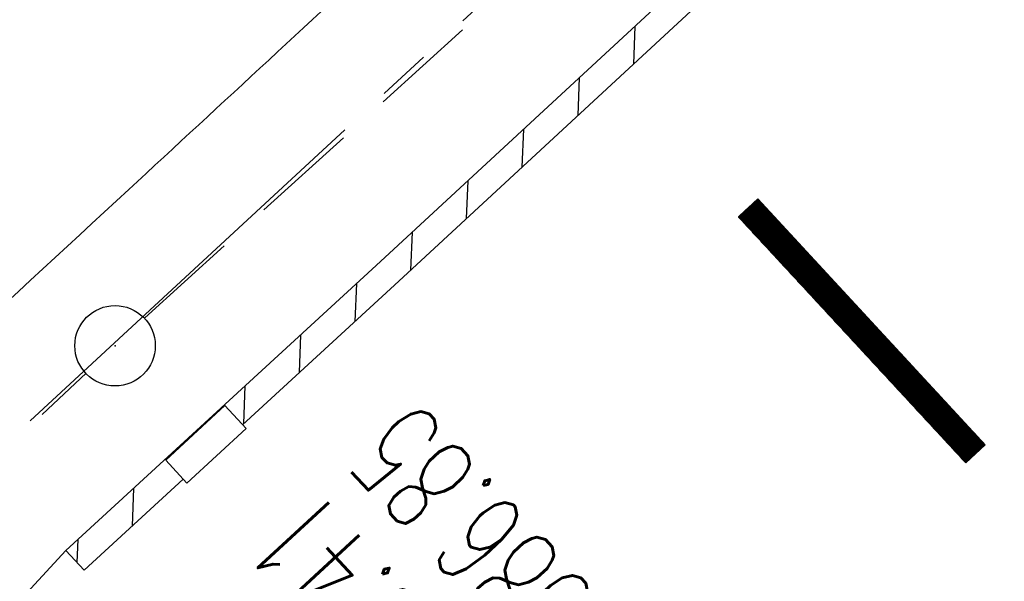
# Model space of a CAD drawing. Extents: x 450316 to 454644, y 428795 to 436505.
# Tile 76 of 256: x 453527 to 453546, y 431405 to 431415. Entities that reach past the tile are written whole.
import ezdxf

# ---------------------------------------------------------------- set-up
doc = ezdxf.new("R2010")
doc.units = 0
doc.header["$LTSCALE"] = 2
doc.header["$MEASUREMENT"] = 0
for name, pattern in [('ACHSE', [5.5, 4, -0.5, 0.5, -0.5]), ('AUSGEZOGEN', [0]), ('GESTRICH-X2', [1.5, 1, -0.5])]:
    doc.linetypes.add(name, pattern=pattern)
doc.layers.get('0').update_dxf_attribs({"linetype": 'CONTINUOUS'})
for name, color, linetype in [('ACHSETOP', 1, 'ACHSE'), ('FBR', 8, 'CONTINUOUS'), ('GEF', 1, 'AUSGEZOGEN'), ('KANAL', 7, 'GESTRICH-X2'), ('RINNE', 8, 'CONTINUOUS'), ('SCHACHTNR', 6, 'CONTINUOUS')]:
    doc.layers.add(name, color=color, linetype=linetype)
doc.styles.add('ROMANS', font='romans.shx', dxfattribs={"width": 0.8})

# ---------------------------------------------------------------- blocks, each defined once
blk = doc.blocks.new('GST')
at = {"color": 0}
blk.add_circle((0, 0), 0.75, dxfattribs=at)
blk.add_point((0, 0), dxfattribs=at)
blk = doc.blocks.new('*X46')
at = {"color": 0}
for p, q in [((75.476, 275.596), (75.966, 276.086)), ((75.476, 275.605), (75.957, 276.086)), ((75.476, 275.614), (75.948, 276.086)), ((75.476, 275.622), (75.939, 276.086)), ((75.476, 275.631), (75.93, 276.086)), ((75.476, 275.64), (75.921, 276.086)), ((75.476, 275.649), (75.913, 276.086)), ((75.476, 275.658), (75.904, 276.086)), ((75.476, 275.667), (75.895, 276.086)), ((75.476, 275.675), (75.886, 276.086)), ((75.476, 275.684), (75.877, 276.086)), ((75.476, 275.693), (75.868, 276.086)), ((75.476, 275.702), (75.86, 276.086)), ((75.476, 275.711), (75.851, 276.086)), ((75.476, 275.72), (75.842, 276.086)), ((75.476, 275.728), (75.833, 276.086)), ((75.476, 275.737), (75.824, 276.086)), ((75.476, 275.746), (75.815, 276.086)), ((75.476, 275.755), (75.807, 276.086)), ((75.476, 275.764), (75.798, 276.086)), ((75.476, 275.773), (75.789, 276.086)), ((75.476, 275.781), (75.78, 276.086)), ((75.476, 275.79), (75.771, 276.086)), ((75.476, 275.799), (75.762, 276.086)), ((75.476, 275.808), (75.754, 276.086)), ((75.476, 275.817), (75.745, 276.086)), ((75.476, 275.826), (75.736, 276.086)), ((75.476, 275.834), (75.727, 276.086)), ((75.476, 275.843), (75.718, 276.086)), ((75.476, 275.852), (75.709, 276.086)), ((75.476, 275.861), (75.7, 276.086)), ((75.476, 275.87), (75.692, 276.086)), ((75.476, 275.879), (75.683, 276.086)), ((75.476, 275.888), (75.674, 276.086)), ((75.476, 275.896), (75.665, 276.086)), ((75.476, 275.905), (75.656, 276.086)), ((75.476, 275.914), (75.647, 276.086)), ((75.476, 275.923), (75.639, 276.086)), ((75.476, 275.932), (75.63, 276.086)), ((75.476, 275.941), (75.621, 276.086)), ((75.476, 275.949), (75.612, 276.086)), ((75.476, 275.958), (75.603, 276.086)), ((75.476, 275.967), (75.594, 276.086)), ((75.476, 275.976), (75.586, 276.086)), ((75.476, 275.985), (75.577, 276.086)), ((75.476, 275.994), (75.568, 276.086)), ((75.476, 276.002), (75.559, 276.086)), ((75.476, 276.011), (75.55, 276.086)), ((75.476, 276.02), (75.541, 276.086)), ((75.476, 276.029), (75.533, 276.086)), ((75.476, 276.038), (75.524, 276.086)), ((75.476, 276.047), (75.515, 276.086)), ((75.476, 276.055), (75.506, 276.086)), ((75.476, 276.064), (75.497, 276.086)), ((75.476, 276.073), (75.488, 276.086)), ((75.476, 275.587), (75.973, 276.084)), ((75.476, 275.578), (75.973, 276.075)), ((75.476, 275.569), (75.973, 276.067)), ((75.476, 275.56), (75.973, 276.058)), ((75.476, 275.552), (75.973, 276.049)), ((75.476, 275.543), (75.973, 276.04)), ((75.476, 275.534), (75.973, 276.031)), ((75.476, 275.525), (75.973, 276.022)), ((75.476, 275.516), (75.973, 276.014)), ((75.476, 275.507), (75.973, 276.005)), ((75.476, 275.499), (75.973, 275.996)), ((75.476, 275.49), (75.973, 275.987)), ((75.476, 275.481), (75.973, 275.978)), ((75.476, 275.472), (75.973, 275.969)), ((75.476, 275.463), (75.973, 275.961)), ((75.476, 275.454), (75.973, 275.952)), ((75.476, 275.446), (75.973, 275.943)), ((75.476, 275.437), (75.973, 275.934)), ((75.476, 275.428), (75.973, 275.925)), ((75.476, 275.419), (75.973, 275.916)), ((75.476, 275.41), (75.973, 275.907)), ((75.476, 275.401), (75.973, 275.899)), ((75.476, 275.393), (75.973, 275.89)), ((75.476, 275.384), (75.973, 275.881)), ((75.476, 275.375), (75.973, 275.872)), ((75.476, 275.366), (75.973, 275.863)), ((75.476, 275.357), (75.973, 275.854)), ((75.476, 275.348), (75.973, 275.846)), ((75.476, 275.34), (75.973, 275.837)), ((75.476, 275.331), (75.973, 275.828)), ((75.476, 275.322), (75.973, 275.819)), ((75.476, 275.313), (75.973, 275.81)), ((75.476, 275.304), (75.973, 275.801)), ((75.476, 275.295), (75.973, 275.793)), ((75.476, 275.286), (75.973, 275.784)), ((75.476, 275.278), (75.973, 275.775)), ((75.476, 275.269), (75.973, 275.766)), ((75.476, 275.26), (75.973, 275.757)), ((75.476, 275.251), (75.973, 275.748)), ((75.476, 275.242), (75.973, 275.74)), ((75.476, 275.233), (75.973, 275.731)), ((75.476, 275.225), (75.973, 275.722)), ((75.476, 275.216), (75.973, 275.713)), ((75.476, 275.207), (75.973, 275.704)), ((75.476, 275.198), (75.973, 275.695)), ((75.476, 275.189), (75.973, 275.687)), ((75.476, 275.18), (75.973, 275.678)), ((75.476, 275.172), (75.973, 275.669)), ((75.476, 275.163), (75.973, 275.66)), ((75.476, 275.154), (75.973, 275.651)), ((75.476, 275.145), (75.973, 275.642)), ((75.476, 275.136), (75.973, 275.633)), ((75.476, 275.127), (75.973, 275.625)), ((75.476, 275.119), (75.973, 275.616)), ((75.476, 275.11), (75.973, 275.607)), ((75.476, 275.101), (75.973, 275.598)), ((75.476, 275.092), (75.973, 275.589)), ((75.476, 275.083), (75.973, 275.58)), ((75.476, 275.074), (75.973, 275.572)), ((75.476, 275.066), (75.973, 275.563)), ((75.476, 275.057), (75.973, 275.554)), ((75.476, 275.048), (75.973, 275.545)), ((75.476, 275.039), (75.973, 275.536)), ((75.476, 275.03), (75.973, 275.527)), ((75.476, 275.021), (75.973, 275.519)), ((75.476, 275.012), (75.973, 275.51)), ((75.476, 275.004), (75.973, 275.501)), ((75.476, 274.995), (75.973, 275.492)), ((75.476, 274.986), (75.973, 275.483)), ((75.476, 274.977), (75.973, 275.474)), ((75.476, 274.968), (75.973, 275.466)), ((75.476, 274.959), (75.973, 275.457)), ((75.476, 274.951), (75.973, 275.448)), ((75.476, 274.942), (75.973, 275.439)), ((75.476, 274.933), (75.973, 275.43)), ((75.476, 274.924), (75.973, 275.421)), ((75.476, 274.915), (75.973, 275.413)), ((75.476, 274.906), (75.973, 275.404)), ((75.476, 274.898), (75.973, 275.395)), ((75.476, 274.889), (75.973, 275.386)), ((75.476, 274.88), (75.973, 275.377)), ((75.476, 274.871), (75.973, 275.368)), ((75.476, 274.862), (75.973, 275.359)), ((75.476, 274.853), (75.973, 275.351)), ((75.476, 274.845), (75.973, 275.342)), ((75.476, 274.836), (75.973, 275.333)), ((75.476, 274.827), (75.973, 275.324)), ((75.476, 274.818), (75.973, 275.315)), ((75.476, 274.809), (75.973, 275.306)), ((75.476, 274.8), (75.973, 275.298)), ((75.476, 274.792), (75.973, 275.289)), ((75.476, 274.783), (75.973, 275.28)), ((75.476, 274.774), (75.973, 275.271)), ((75.476, 274.765), (75.973, 275.262)), ((75.476, 274.756), (75.973, 275.253)), ((75.476, 274.747), (75.973, 275.245)), ((75.476, 274.738), (75.973, 275.236)), ((75.476, 274.73), (75.973, 275.227)), ((75.476, 274.721), (75.973, 275.218)), ((75.476, 274.712), (75.973, 275.209)), ((75.476, 274.703), (75.973, 275.2)), ((75.476, 274.694), (75.973, 275.192)), ((75.476, 274.685), (75.973, 275.183)), ((75.476, 274.677), (75.973, 275.174)), ((75.476, 274.668), (75.973, 275.165)), ((75.476, 274.659), (75.973, 275.156)), ((75.476, 274.65), (75.973, 275.147)), ((75.476, 274.641), (75.973, 275.139)), ((75.476, 274.632), (75.973, 275.13)), ((75.476, 274.624), (75.973, 275.121)), ((75.476, 274.615), (75.973, 275.112)), ((75.476, 274.606), (75.973, 275.103)), ((75.476, 274.597), (75.973, 275.094)), ((75.476, 274.588), (75.973, 275.085)), ((75.476, 274.579), (75.973, 275.077)), ((75.476, 274.571), (75.973, 275.068)), ((75.476, 274.562), (75.973, 275.059)), ((75.476, 274.553), (75.973, 275.05)), ((75.476, 274.544), (75.973, 275.041)), ((75.476, 274.535), (75.973, 275.032)), ((75.476, 274.526), (75.973, 275.024)), ((75.476, 274.518), (75.973, 275.015)), ((75.476, 274.509), (75.973, 275.006)), ((75.476, 274.5), (75.973, 274.997)), ((75.476, 274.491), (75.973, 274.988)), ((75.476, 274.482), (75.973, 274.979)), ((75.476, 274.473), (75.973, 274.971)), ((75.476, 274.464), (75.973, 274.962)), ((75.476, 274.456), (75.973, 274.953)), ((75.476, 274.447), (75.973, 274.944)), ((75.476, 274.438), (75.973, 274.935)), ((75.476, 274.429), (75.973, 274.926)), ((75.476, 274.42), (75.973, 274.918)), ((75.476, 274.411), (75.973, 274.909)), ((75.476, 274.403), (75.973, 274.9)), ((75.476, 274.394), (75.973, 274.891)), ((75.476, 274.385), (75.973, 274.882)), ((75.476, 274.376), (75.973, 274.873)), ((75.476, 274.367), (75.973, 274.865)), ((75.476, 274.358), (75.973, 274.856)), ((75.476, 274.35), (75.973, 274.847)), ((75.476, 274.341), (75.973, 274.838)), ((75.476, 274.332), (75.973, 274.829)), ((75.476, 274.323), (75.973, 274.82)), ((75.476, 274.314), (75.973, 274.811)), ((75.476, 274.305), (75.973, 274.803)), ((75.476, 274.297), (75.973, 274.794)), ((75.476, 274.288), (75.973, 274.785)), ((75.476, 274.279), (75.973, 274.776)), ((75.476, 274.27), (75.973, 274.767)), ((75.476, 274.261), (75.973, 274.758)), ((75.476, 274.252), (75.973, 274.75)), ((75.476, 274.243), (75.973, 274.741)), ((75.476, 274.235), (75.973, 274.732)), ((75.476, 274.226), (75.973, 274.723)), ((75.476, 274.217), (75.973, 274.714)), ((75.476, 274.208), (75.973, 274.705)), ((75.476, 274.199), (75.973, 274.697)), ((75.476, 274.19), (75.973, 274.688)), ((75.476, 274.182), (75.973, 274.679)), ((75.476, 274.173), (75.973, 274.67)), ((75.476, 274.164), (75.973, 274.661)), ((75.476, 274.155), (75.973, 274.652)), ((75.476, 274.146), (75.973, 274.644)), ((75.476, 274.137), (75.973, 274.635)), ((75.476, 274.129), (75.973, 274.626)), ((75.476, 274.12), (75.973, 274.617)), ((75.476, 274.111), (75.973, 274.608)), ((75.476, 274.102), (75.973, 274.599)), ((75.476, 274.093), (75.973, 274.59)), ((75.476, 274.084), (75.973, 274.582)), ((75.476, 274.076), (75.973, 274.573)), ((75.476, 274.067), (75.973, 274.564)), ((75.476, 274.058), (75.973, 274.555)), ((75.476, 274.049), (75.973, 274.546)), ((75.476, 274.04), (75.973, 274.537)), ((75.476, 274.031), (75.973, 274.529)), ((75.476, 274.023), (75.973, 274.52)), ((75.476, 274.014), (75.973, 274.511)), ((75.476, 274.005), (75.973, 274.502)), ((75.476, 273.996), (75.973, 274.493)), ((75.476, 273.987), (75.973, 274.484)), ((75.476, 273.978), (75.973, 274.476)), ((75.476, 273.969), (75.973, 274.467)), ((75.476, 273.961), (75.973, 274.458)), ((75.476, 273.952), (75.973, 274.449)), ((75.476, 273.943), (75.973, 274.44)), ((75.476, 273.934), (75.973, 274.431)), ((75.476, 273.925), (75.973, 274.423)), ((75.476, 273.916), (75.973, 274.414)), ((75.476, 273.908), (75.973, 274.405)), ((75.476, 273.899), (75.973, 274.396)), ((75.476, 273.89), (75.973, 274.387)), ((75.476, 273.881), (75.973, 274.378)), ((75.476, 273.872), (75.973, 274.37)), ((75.476, 273.863), (75.973, 274.361)), ((75.476, 273.855), (75.973, 274.352)), ((75.476, 273.846), (75.973, 274.343)), ((75.476, 273.837), (75.973, 274.334)), ((75.476, 273.828), (75.973, 274.325)), ((75.476, 273.819), (75.973, 274.316)), ((75.476, 273.81), (75.973, 274.308)), ((75.476, 273.802), (75.973, 274.299)), ((75.476, 273.793), (75.973, 274.29)), ((75.476, 273.784), (75.973, 274.281)), ((75.476, 273.775), (75.973, 274.272)), ((75.476, 273.766), (75.973, 274.263)), ((75.476, 273.757), (75.973, 274.255)), ((75.476, 273.749), (75.973, 274.246)), ((75.476, 273.74), (75.973, 274.237)), ((75.476, 273.731), (75.973, 274.228)), ((75.476, 273.722), (75.973, 274.219)), ((75.476, 273.713), (75.973, 274.21)), ((75.476, 273.704), (75.973, 274.202)), ((75.476, 273.695), (75.973, 274.193)), ((75.476, 273.687), (75.973, 274.184)), ((75.476, 273.678), (75.973, 274.175)), ((75.476, 273.669), (75.973, 274.166)), ((75.476, 273.66), (75.973, 274.157)), ((75.476, 273.651), (75.973, 274.149)), ((75.476, 273.642), (75.973, 274.14)), ((75.476, 273.634), (75.973, 274.131)), ((75.476, 273.625), (75.973, 274.122)), ((75.476, 273.616), (75.973, 274.113)), ((75.476, 273.607), (75.973, 274.104)), ((75.476, 273.598), (75.973, 274.096)), ((75.476, 273.589), (75.973, 274.087)), ((75.476, 273.581), (75.973, 274.078)), ((75.476, 273.572), (75.973, 274.069)), ((75.476, 273.563), (75.973, 274.06)), ((75.476, 273.554), (75.973, 274.051)), ((75.476, 273.545), (75.973, 274.042)), ((75.476, 273.536), (75.973, 274.034)), ((75.476, 273.528), (75.973, 274.025)), ((75.476, 273.519), (75.973, 274.016)), ((75.476, 273.51), (75.973, 274.007)), ((75.476, 273.501), (75.973, 273.998)), ((75.476, 273.492), (75.973, 273.989)), ((75.476, 273.483), (75.973, 273.981)), ((75.476, 273.475), (75.973, 273.972)), ((75.476, 273.466), (75.973, 273.963)), ((75.476, 273.457), (75.973, 273.954)), ((75.476, 273.448), (75.973, 273.945)), ((75.476, 273.439), (75.973, 273.936)), ((75.476, 273.43), (75.973, 273.928)), ((75.476, 273.421), (75.973, 273.919)), ((75.476, 273.413), (75.973, 273.91)), ((75.476, 273.404), (75.973, 273.901)), ((75.476, 273.395), (75.973, 273.892)), ((75.476, 273.386), (75.973, 273.883)), ((75.476, 273.377), (75.973, 273.875)), ((75.476, 273.368), (75.973, 273.866)), ((75.476, 273.36), (75.973, 273.857)), ((75.476, 273.351), (75.973, 273.848)), ((75.476, 273.342), (75.973, 273.839)), ((75.476, 273.333), (75.973, 273.83)), ((75.476, 273.324), (75.973, 273.822)), ((75.476, 273.315), (75.973, 273.813)), ((75.476, 273.307), (75.973, 273.804)), ((75.476, 273.298), (75.973, 273.795)), ((75.476, 273.289), (75.973, 273.786)), ((75.476, 273.28), (75.973, 273.777)), ((75.476, 273.271), (75.973, 273.768)), ((75.476, 273.262), (75.973, 273.76)), ((75.476, 273.254), (75.973, 273.751)), ((75.476, 273.245), (75.973, 273.742)), ((75.476, 273.236), (75.973, 273.733)), ((75.476, 273.227), (75.973, 273.724)), ((75.476, 273.218), (75.973, 273.715)), ((75.476, 273.209), (75.973, 273.707)), ((75.476, 273.201), (75.973, 273.698)), ((75.476, 273.192), (75.973, 273.689)), ((75.476, 273.183), (75.973, 273.68)), ((75.476, 273.174), (75.973, 273.671)), ((75.476, 273.165), (75.973, 273.662)), ((75.476, 273.156), (75.973, 273.654)), ((75.476, 273.147), (75.973, 273.645)), ((75.476, 273.139), (75.973, 273.636)), ((75.476, 273.13), (75.973, 273.627)), ((75.476, 273.121), (75.973, 273.618)), ((75.476, 273.112), (75.973, 273.609)), ((75.476, 273.103), (75.973, 273.601)), ((75.476, 273.094), (75.973, 273.592)), ((75.476, 273.086), (75.973, 273.583)), ((75.476, 273.077), (75.973, 273.574)), ((75.476, 273.068), (75.973, 273.565)), ((75.476, 273.059), (75.973, 273.556)), ((75.476, 273.05), (75.973, 273.548)), ((75.476, 273.041), (75.973, 273.539)), ((75.476, 273.033), (75.973, 273.53)), ((75.476, 273.024), (75.973, 273.521)), ((75.476, 273.015), (75.973, 273.512)), ((75.476, 273.006), (75.973, 273.503)), ((75.476, 272.997), (75.973, 273.494)), ((75.476, 272.988), (75.973, 273.486)), ((75.476, 272.98), (75.973, 273.477)), ((75.476, 272.971), (75.973, 273.468)), ((75.476, 272.962), (75.973, 273.459)), ((75.476, 272.953), (75.973, 273.45)), ((75.476, 272.944), (75.973, 273.441)), ((75.476, 272.935), (75.973, 273.433)), ((75.476, 272.927), (75.973, 273.424)), ((75.476, 272.918), (75.973, 273.415)), ((75.476, 272.909), (75.973, 273.406)), ((75.476, 272.9), (75.973, 273.397)), ((75.476, 272.891), (75.973, 273.388)), ((75.476, 272.882), (75.973, 273.38)), ((75.476, 272.873), (75.973, 273.371)), ((75.476, 272.865), (75.973, 273.362)), ((75.476, 272.856), (75.973, 273.353)), ((75.476, 272.847), (75.973, 273.344)), ((75.476, 272.838), (75.973, 273.335)), ((75.476, 272.829), (75.973, 273.327)), ((75.476, 272.82), (75.973, 273.318)), ((75.476, 272.812), (75.973, 273.309)), ((75.476, 272.803), (75.973, 273.3)), ((75.476, 272.794), (75.973, 273.291)), ((75.476, 272.785), (75.973, 273.282)), ((75.476, 272.776), (75.973, 273.274)), ((75.476, 272.767), (75.973, 273.265)), ((75.476, 272.759), (75.973, 273.256)), ((75.476, 272.75), (75.973, 273.247)), ((75.476, 272.741), (75.973, 273.238)), ((75.476, 272.732), (75.973, 273.229)), ((75.476, 272.723), (75.973, 273.22)), ((75.476, 272.714), (75.973, 273.212)), ((75.476, 272.706), (75.973, 273.203)), ((75.476, 272.697), (75.973, 273.194)), ((75.476, 272.688), (75.973, 273.185)), ((75.476, 272.679), (75.973, 273.176)), ((75.476, 272.67), (75.973, 273.167)), ((75.476, 272.661), (75.973, 273.159)), ((75.476, 272.653), (75.973, 273.15)), ((75.476, 272.644), (75.973, 273.141)), ((75.476, 272.635), (75.973, 273.132)), ((75.476, 272.626), (75.973, 273.123)), ((75.476, 272.617), (75.973, 273.114)), ((75.476, 272.608), (75.973, 273.106)), ((75.476, 272.599), (75.973, 273.097)), ((75.476, 272.591), (75.973, 273.088)), ((75.476, 272.582), (75.973, 273.079)), ((75.476, 272.573), (75.973, 273.07)), ((75.476, 272.564), (75.973, 273.061)), ((75.476, 272.555), (75.973, 273.053)), ((75.476, 272.546), (75.973, 273.044)), ((75.476, 272.538), (75.973, 273.035)), ((75.476, 272.529), (75.973, 273.026)), ((75.476, 272.52), (75.973, 273.017)), ((75.476, 272.511), (75.973, 273.008)), ((75.476, 272.502), (75.973, 273)), ((75.476, 272.493), (75.973, 272.991)), ((75.476, 272.485), (75.973, 272.982)), ((75.476, 272.476), (75.973, 272.973)), ((75.476, 272.467), (75.973, 272.964)), ((75.476, 272.458), (75.973, 272.955)), ((75.476, 272.449), (75.973, 272.946)), ((75.476, 272.44), (75.973, 272.938)), ((75.476, 272.432), (75.973, 272.929)), ((75.476, 272.423), (75.973, 272.92)), ((75.476, 272.414), (75.973, 272.911)), ((75.476, 272.405), (75.973, 272.902)), ((75.476, 272.396), (75.973, 272.893)), ((75.476, 272.387), (75.973, 272.885)), ((75.476, 272.379), (75.973, 272.876)), ((75.476, 272.37), (75.973, 272.867)), ((75.476, 272.361), (75.973, 272.858)), ((75.476, 272.352), (75.973, 272.849)), ((75.476, 272.343), (75.973, 272.84)), ((75.476, 272.334), (75.973, 272.832)), ((75.476, 272.325), (75.973, 272.823)), ((75.476, 272.317), (75.973, 272.814)), ((75.476, 272.308), (75.973, 272.805)), ((75.476, 272.299), (75.973, 272.796)), ((75.476, 272.29), (75.973, 272.787)), ((75.476, 272.281), (75.973, 272.779)), ((75.476, 272.272), (75.973, 272.77)), ((75.476, 272.264), (75.973, 272.761)), ((75.476, 272.255), (75.973, 272.752)), ((75.476, 272.246), (75.973, 272.743)), ((75.476, 272.237), (75.973, 272.734)), ((75.476, 272.228), (75.973, 272.726)), ((75.476, 272.219), (75.973, 272.717)), ((75.476, 272.211), (75.973, 272.708)), ((75.476, 272.202), (75.973, 272.699)), ((75.476, 272.193), (75.973, 272.69)), ((75.476, 272.184), (75.973, 272.681)), ((75.476, 272.175), (75.973, 272.672)), ((75.476, 272.166), (75.973, 272.664)), ((75.476, 272.158), (75.973, 272.655)), ((75.476, 272.149), (75.973, 272.646)), ((75.476, 272.14), (75.973, 272.637)), ((75.476, 272.131), (75.973, 272.628)), ((75.476, 272.122), (75.973, 272.619)), ((75.476, 272.113), (75.973, 272.611)), ((75.476, 272.104), (75.973, 272.602)), ((75.476, 272.096), (75.973, 272.593)), ((75.476, 272.087), (75.973, 272.584)), ((75.476, 272.078), (75.973, 272.575)), ((75.476, 272.069), (75.973, 272.566)), ((75.476, 272.06), (75.973, 272.558)), ((75.476, 272.051), (75.973, 272.549)), ((75.476, 272.043), (75.973, 272.54)), ((75.476, 272.034), (75.973, 272.531)), ((75.476, 272.025), (75.973, 272.522)), ((75.476, 272.016), (75.973, 272.513)), ((75.476, 272.007), (75.973, 272.505)), ((75.476, 271.998), (75.973, 272.496)), ((75.476, 271.99), (75.973, 272.487)), ((75.476, 271.981), (75.973, 272.478)), ((75.476, 271.972), (75.973, 272.469)), ((75.476, 271.963), (75.973, 272.46)), ((75.476, 271.954), (75.973, 272.452)), ((75.476, 271.945), (75.973, 272.443)), ((75.476, 271.937), (75.973, 272.434)), ((75.476, 271.928), (75.973, 272.425)), ((75.476, 271.919), (75.973, 272.416)), ((75.476, 271.91), (75.973, 272.407)), ((75.476, 271.901), (75.973, 272.398)), ((75.476, 271.892), (75.973, 272.39)), ((75.476, 271.884), (75.973, 272.381)), ((75.476, 271.875), (75.973, 272.372)), ((75.476, 271.866), (75.973, 272.363)), ((75.476, 271.857), (75.973, 272.354)), ((75.476, 271.848), (75.973, 272.345)), ((75.476, 271.839), (75.973, 272.337)), ((75.476, 271.83), (75.973, 272.328)), ((75.476, 271.822), (75.973, 272.319)), ((75.476, 271.813), (75.973, 272.31)), ((75.476, 271.804), (75.973, 272.301)), ((75.476, 271.795), (75.973, 272.292)), ((75.476, 271.786), (75.973, 272.284)), ((75.476, 271.777), (75.973, 272.275)), ((75.476, 271.769), (75.973, 272.266)), ((75.476, 271.76), (75.973, 272.257)), ((75.476, 271.751), (75.973, 272.248)), ((75.476, 271.742), (75.973, 272.239)), ((75.476, 271.733), (75.973, 272.231)), ((75.476, 271.724), (75.973, 272.222)), ((75.476, 271.716), (75.973, 272.213)), ((75.476, 271.707), (75.973, 272.204)), ((75.476, 271.698), (75.973, 272.195)), ((75.476, 271.689), (75.973, 272.186)), ((75.476, 271.68), (75.973, 272.177)), ((75.476, 271.671), (75.973, 272.169)), ((75.476, 271.663), (75.973, 272.16)), ((75.476, 271.654), (75.973, 272.151)), ((75.476, 271.645), (75.973, 272.142)), ((75.476, 271.636), (75.973, 272.133)), ((75.476, 271.627), (75.973, 272.124)), ((75.476, 271.618), (75.973, 272.116)), ((75.476, 271.61), (75.973, 272.107)), ((75.476, 271.601), (75.973, 272.098)), ((75.476, 271.592), (75.973, 272.089)), ((75.476, 271.583), (75.973, 272.08)), ((75.476, 271.574), (75.973, 272.071)), ((75.476, 271.565), (75.973, 272.063)), ((75.476, 271.556), (75.973, 272.054)), ((75.476, 271.548), (75.973, 272.045)), ((75.476, 271.539), (75.973, 272.036)), ((75.476, 271.53), (75.973, 272.027)), ((75.476, 271.521), (75.973, 272.018)), ((75.476, 271.512), (75.973, 272.01)), ((75.476, 271.503), (75.973, 272.001)), ((75.476, 271.495), (75.973, 271.992)), ((75.476, 271.486), (75.973, 271.983)), ((75.476, 271.477), (75.973, 271.974)), ((75.476, 271.468), (75.973, 271.965)), ((75.476, 271.459), (75.973, 271.957)), ((75.476, 271.45), (75.973, 271.948)), ((75.476, 271.442), (75.973, 271.939)), ((75.476, 271.433), (75.973, 271.93)), ((75.476, 271.424), (75.973, 271.921)), ((75.476, 271.415), (75.973, 271.912)), ((75.476, 271.406), (75.973, 271.903)), ((75.476, 271.397), (75.973, 271.895)), ((75.476, 271.389), (75.973, 271.886)), ((75.476, 271.38), (75.973, 271.877)), ((75.476, 271.371), (75.973, 271.868)), ((75.476, 271.362), (75.973, 271.859)), ((75.476, 271.353), (75.973, 271.85)), ((75.476, 271.344), (75.973, 271.842)), ((75.476, 271.336), (75.973, 271.833)), ((75.476, 271.327), (75.973, 271.824)), ((75.476, 271.318), (75.973, 271.815)), ((75.476, 271.309), (75.973, 271.806)), ((75.476, 271.3), (75.973, 271.797)), ((75.476, 271.291), (75.973, 271.789)), ((75.476, 271.282), (75.973, 271.78)), ((75.476, 271.274), (75.973, 271.771)), ((75.476, 271.265), (75.973, 271.762)), ((75.476, 271.256), (75.973, 271.753)), ((75.476, 271.247), (75.973, 271.744)), ((75.476, 271.238), (75.973, 271.736)), ((75.476, 271.229), (75.973, 271.727)), ((75.476, 271.221), (75.973, 271.718)), ((75.476, 271.212), (75.973, 271.709)), ((75.476, 271.203), (75.973, 271.7)), ((75.476, 271.194), (75.973, 271.691)), ((75.476, 271.185), (75.973, 271.683)), ((75.476, 271.176), (75.973, 271.674)), ((75.476, 271.168), (75.973, 271.665)), ((75.476, 271.159), (75.973, 271.656)), ((75.476, 271.15), (75.973, 271.647)), ((75.476, 271.141), (75.973, 271.638)), ((75.476, 271.132), (75.973, 271.629)), ((75.476, 271.123), (75.973, 271.621)), ((75.476, 271.115), (75.973, 271.612)), ((75.476, 271.106), (75.973, 271.603)), ((75.476, 271.097), (75.973, 271.594)), ((75.476, 271.088), (75.973, 271.585)), ((75.476, 271.079), (75.973, 271.576)), ((75.476, 271.07), (75.973, 271.568)), ((75.476, 271.062), (75.973, 271.559)), ((75.476, 271.053), (75.973, 271.55)), ((75.476, 271.044), (75.973, 271.541)), ((75.476, 271.035), (75.973, 271.532)), ((75.476, 271.026), (75.973, 271.523)), ((75.476, 271.017), (75.973, 271.515)), ((75.476, 271.008), (75.973, 271.506)), ((75.476, 271), (75.973, 271.497)), ((75.476, 270.991), (75.973, 271.488)), ((75.476, 270.982), (75.973, 271.479)), ((75.476, 270.973), (75.973, 271.47)), ((75.476, 270.964), (75.973, 271.462)), ((75.476, 270.955), (75.973, 271.453)), ((75.476, 270.947), (75.973, 271.444)), ((75.476, 270.938), (75.973, 271.435)), ((75.476, 270.929), (75.973, 271.426)), ((75.476, 270.92), (75.973, 271.417)), ((75.476, 270.911), (75.973, 271.409)), ((75.476, 270.902), (75.973, 271.4)), ((75.476, 270.894), (75.973, 271.391)), ((75.476, 270.885), (75.973, 271.382)), ((75.476, 270.876), (75.973, 271.373)), ((75.476, 270.867), (75.973, 271.364)), ((75.476, 270.858), (75.973, 271.355)), ((75.476, 270.849), (75.973, 271.347)), ((75.476, 270.841), (75.973, 271.338)), ((75.476, 270.832), (75.973, 271.329)), ((75.476, 270.823), (75.973, 271.32)), ((75.476, 270.814), (75.973, 271.311)), ((75.476, 270.805), (75.973, 271.302)), ((75.476, 270.796), (75.973, 271.294)), ((75.476, 270.788), (75.973, 271.285)), ((75.476, 270.779), (75.973, 271.276)), ((75.476, 270.77), (75.973, 271.267)), ((75.476, 270.761), (75.973, 271.258)), ((75.476, 270.752), (75.973, 271.249)), ((75.476, 270.743), (75.973, 271.241)), ((75.476, 270.734), (75.973, 271.232)), ((75.476, 270.726), (75.973, 271.223)), ((75.476, 270.717), (75.973, 271.214)), ((75.476, 270.708), (75.973, 271.205)), ((75.476, 270.699), (75.973, 271.196)), ((75.476, 270.69), (75.973, 271.188)), ((75.476, 270.681), (75.973, 271.179)), ((75.476, 270.673), (75.973, 271.17)), ((75.476, 270.664), (75.973, 271.161)), ((75.476, 270.655), (75.973, 271.152)), ((75.476, 270.646), (75.973, 271.143)), ((75.476, 270.637), (75.973, 271.135)), ((75.476, 270.628), (75.973, 271.126)), ((75.476, 270.62), (75.973, 271.117)), ((75.476, 270.611), (75.973, 271.108)), ((75.476, 270.602), (75.973, 271.099)), ((75.476, 270.593), (75.973, 271.09)), ((75.476, 270.584), (75.973, 271.081)), ((75.476, 270.575), (75.973, 271.073)), ((75.476, 270.567), (75.973, 271.064)), ((75.476, 270.558), (75.973, 271.055)), ((75.476, 270.549), (75.973, 271.046)), ((75.476, 270.54), (75.973, 271.037)), ((75.476, 270.531), (75.973, 271.028)), ((75.476, 270.522), (75.973, 271.02)), ((75.476, 270.514), (75.973, 271.011)), ((75.476, 270.505), (75.973, 271.002)), ((75.476, 270.496), (75.973, 270.993)), ((75.476, 270.487), (75.973, 270.984)), ((75.476, 270.478), (75.973, 270.975)), ((75.476, 270.469), (75.973, 270.967)), ((75.476, 270.46), (75.973, 270.958)), ((75.476, 270.452), (75.973, 270.949)), ((75.476, 270.443), (75.973, 270.94)), ((75.476, 270.434), (75.973, 270.931)), ((75.476, 270.425), (75.973, 270.922)), ((75.476, 270.416), (75.973, 270.914)), ((75.476, 270.407), (75.973, 270.905)), ((75.476, 270.399), (75.973, 270.896)), ((75.476, 270.39), (75.973, 270.887)), ((75.476, 270.381), (75.973, 270.878)), ((75.476, 270.372), (75.973, 270.869)), ((75.476, 270.363), (75.973, 270.861)), ((75.476, 270.354), (75.973, 270.852)), ((75.476, 270.346), (75.973, 270.843)), ((75.476, 270.337), (75.973, 270.834)), ((75.476, 270.328), (75.973, 270.825)), ((75.476, 270.319), (75.973, 270.816)), ((75.476, 270.31), (75.973, 270.807)), ((75.476, 270.301), (75.973, 270.799)), ((75.476, 270.293), (75.973, 270.79)), ((75.476, 270.284), (75.973, 270.781)), ((75.476, 270.275), (75.973, 270.772)), ((75.476, 270.266), (75.973, 270.763)), ((75.476, 270.257), (75.973, 270.754)), ((75.476, 270.248), (75.973, 270.746)), ((75.476, 270.24), (75.973, 270.737)), ((75.476, 270.231), (75.973, 270.728)), ((75.476, 270.222), (75.973, 270.719)), ((75.476, 270.213), (75.973, 270.71)), ((75.476, 270.204), (75.973, 270.701)), ((75.476, 270.195), (75.973, 270.693)), ((75.476, 270.186), (75.973, 270.684)), ((75.476, 270.178), (75.973, 270.675)), ((75.476, 270.169), (75.973, 270.666)), ((75.476, 270.16), (75.973, 270.657)), ((75.476, 270.151), (75.973, 270.648)), ((75.476, 270.142), (75.973, 270.64)), ((75.476, 270.133), (75.973, 270.631)), ((75.476, 270.125), (75.973, 270.622)), ((75.476, 270.116), (75.973, 270.613)), ((75.476, 270.107), (75.973, 270.604)), ((75.476, 270.098), (75.973, 270.595)), ((75.476, 270.089), (75.973, 270.587)), ((75.476, 270.08), (75.973, 270.578)), ((75.476, 270.072), (75.973, 270.569)), ((75.476, 270.063), (75.973, 270.56)), ((75.476, 270.054), (75.973, 270.551)), ((75.476, 270.045), (75.973, 270.542)), ((75.476, 270.036), (75.973, 270.533)), ((75.476, 270.027), (75.973, 270.525)), ((75.476, 270.019), (75.973, 270.516)), ((75.476, 270.01), (75.973, 270.507)), ((75.476, 270.001), (75.973, 270.498)), ((75.476, 269.992), (75.973, 270.489)), ((75.476, 269.983), (75.973, 270.48)), ((75.476, 269.974), (75.973, 270.472)), ((75.476, 269.966), (75.973, 270.463)), ((75.476, 269.957), (75.973, 270.454)), ((75.476, 269.948), (75.973, 270.445)), ((75.476, 269.939), (75.973, 270.436)), ((75.476, 269.93), (75.973, 270.427)), ((75.476, 269.921), (75.973, 270.419)), ((75.476, 269.912), (75.973, 270.41)), ((75.476, 269.904), (75.973, 270.401)), ((75.476, 269.895), (75.973, 270.392)), ((75.476, 269.886), (75.973, 270.383)), ((75.476, 269.877), (75.973, 270.374)), ((75.476, 269.868), (75.973, 270.366)), ((75.476, 269.859), (75.973, 270.357)), ((75.476, 269.851), (75.973, 270.348)), ((75.476, 269.833), (75.973, 270.33)), ((75.488, 269.836), (75.973, 270.321)), ((75.496, 269.836), (75.973, 270.313)), ((75.505, 269.836), (75.973, 270.304)), ((75.514, 269.836), (75.973, 270.295)), ((75.523, 269.836), (75.973, 270.286)), ((75.532, 269.836), (75.973, 270.277)), ((75.541, 269.836), (75.973, 270.268)), ((75.549, 269.836), (75.973, 270.259)), ((75.558, 269.836), (75.973, 270.251)), ((75.567, 269.836), (75.973, 270.242)), ((75.576, 269.836), (75.973, 270.233)), ((75.585, 269.836), (75.973, 270.224)), ((75.594, 269.836), (75.973, 270.215)), ((75.602, 269.836), (75.973, 270.206)), ((75.611, 269.836), (75.973, 270.198)), ((75.62, 269.836), (75.973, 270.189)), ((75.629, 269.836), (75.973, 270.18)), ((75.638, 269.836), (75.973, 270.171)), ((75.647, 269.836), (75.973, 270.162)), ((75.655, 269.836), (75.973, 270.153)), ((75.664, 269.836), (75.973, 270.145)), ((75.673, 269.836), (75.973, 270.136)), ((75.682, 269.836), (75.973, 270.127)), ((75.691, 269.836), (75.973, 270.118)), ((75.7, 269.836), (75.973, 270.109)), ((75.709, 269.836), (75.973, 270.1)), ((75.717, 269.836), (75.973, 270.092)), ((75.726, 269.836), (75.973, 270.083)), ((75.735, 269.836), (75.973, 270.074)), ((75.744, 269.836), (75.973, 270.065)), ((75.753, 269.836), (75.973, 270.056)), ((75.762, 269.836), (75.973, 270.047)), ((75.77, 269.836), (75.973, 270.038)), ((75.779, 269.836), (75.973, 270.03)), ((75.788, 269.836), (75.973, 270.021)), ((75.797, 269.836), (75.973, 270.012)), ((75.806, 269.836), (75.973, 270.003)), ((75.815, 269.836), (75.973, 269.994)), ((75.823, 269.836), (75.973, 269.985)), ((75.832, 269.836), (75.973, 269.977)), ((75.841, 269.836), (75.973, 269.968)), ((75.85, 269.836), (75.973, 269.959)), ((75.859, 269.836), (75.973, 269.95)), ((75.868, 269.836), (75.973, 269.941)), ((75.876, 269.836), (75.973, 269.932)), ((75.885, 269.836), (75.973, 269.924)), ((75.894, 269.836), (75.973, 269.915)), ((75.903, 269.836), (75.973, 269.906)), ((75.912, 269.836), (75.973, 269.897)), ((75.921, 269.836), (75.973, 269.888)), ((75.93, 269.836), (75.973, 269.879)), ((75.938, 269.836), (75.973, 269.871)), ((75.947, 269.836), (75.973, 269.862)), ((75.956, 269.836), (75.973, 269.853)), ((75.965, 269.836), (75.973, 269.844))]:
    blk.add_line(p, q, dxfattribs=at)
blk = doc.blocks.new('NUGEF')
blk.add_lwpolyline([(0.511, -0.007), (0.511, 6.243), (0.014, 6.243), (0.014, -0.007)], close=True)
blk.add_blockref('*X46', (-75.462, -269.843))

msp = doc.modelspace()

# ---------------------------------------------------------------- linework, layer by layer
msp.add_lwpolyline([(453530.17, 431407.25), (453531.274, 431408.271), (453531.669, 431407.843), (453530.566, 431406.822)], close=True)
at = {"layer": 'ACHSETOP', "flags": 128}
msp.add_lwpolyline([(451271.766, 435019.042, -0.000001), (451272.365, 435018.353, -0.000032), (451272.387, 435018.328), (451288.791, 434999.463, -0.000002), (451296.993, 434990.03, 0.000007), (451305.195, 434980.597, 0.000007), (451313.397, 434971.165, -0.000007), (451321.599, 434961.732, -0.000007), (451329.801, 434952.299, 0.000007), (451338.003, 434942.866, 0.000007), (451346.205, 434933.433, -0.000007), (451354.407, 434924.001, -0.000007), (451362.609, 434914.568, 0.000011), (451370.811, 434905.135, 0.000001), (451379.013, 434895.702, 0.000001), (451387.215, 434886.27), (451403.62, 434867.404), (451420.024, 434848.539), (451436.428, 434829.674, -0.000013), (451444.63, 434820.241, 0.000007), (451452.832, 434810.808, 0.000007), (451461.034, 434801.376, -0.000007), (451469.236, 434791.943, -0.000007), (451477.438, 434782.51, 0.000007), (451485.64, 434773.077, 0.000007), (451493.842, 434763.645, -0.000007), (451502.044, 434754.212, -0.000007), (451510.246, 434744.779, 0.000007), (451518.448, 434735.346, 0.000007), (451526.65, 434725.914, -0.000007), (451534.852, 434716.481, -0.000007), (451543.054, 434707.048, 0.000011), (451551.256, 434697.615, 0.000001), (451559.458, 434688.182, 0.000001), (451567.66, 434678.75), (451584.065, 434659.884, -0.000001), (451592.267, 434650.452, -0.000001), (451600.469, 434641.019, -0.000011), (451608.671, 434631.586, 0.000013), (451616.873, 434622.153), (451633.277, 434603.288), (451649.681, 434584.423, -0.000013), (451657.883, 434574.99, 0.000007), (451666.085, 434565.557, 0.000007), (451674.287, 434556.124, -0.000007), (451682.489, 434546.692, -0.000007), (451690.691, 434537.259, 0.000006), (451698.893, 434527.826), (451715.297, 434508.961, -0.000015), (451721.01, 434502.39, 0.000008), (451726.723, 434495.82, 0.000958), (451727.518, 434494.909, 0.000181), (451731.723, 434490.114, 0.003894), (451738.179, 434482.871, 0.00247), (451748.503, 434471.583, 0.003793), (451756.233, 434463.34, 0.003129), (451765.742, 434453.478, 0.00313), (451774.532, 434444.586, 0.003132), (451783.429, 434435.81, 0.003134), (451792.435, 434427.146, 0.003132), (451801.553, 434418.591, 0.003131), (451810.774, 434410.155, 0.00313), (451820.102, 434401.832, 0.003133), (451829.541, 434393.621, 0.003138), (451839.066, 434385.542, 0.003131), (451848.69, 434377.585, 0.003125), (451858.432, 434369.733, 0.003124), (451868.271, 434362.004, 0.00313), (451878.187, 434354.413, 0.003138), (451888.199, 434346.945, 0.003133), (451898.32, 434339.593, 0.003131), (451908.525, 434332.373, 0.003131), (451918.818, 434325.282, 0.003132), (451929.206, 434318.316, 0.003136), (451939.668, 434311.489, 0.00313), (451950.209, 434304.797, 0.003123), (451960.857, 434298.223, 0.003128), (451971.589, 434291.781, 0.003137), (451982.371, 434285.491, 0.003139), (451993.235, 434279.335, 0.003133), (452004.198, 434273.303, 0.003123), (452015.227, 434267.413, 0.003125), (452026.323, 434261.665, 0.003132), (452037.503, 434256.05, 0.003138), (452048.733, 434250.584, 0.003134), (452060.02, 434245.265, 0.003122), (452071.413, 434240.069, 0.003127), (452083.62, 434234.685, 0.003578), (452094.349, 434230.124, 0.002702), (452108.409, 434224.354, 0.004189), (452117.528, 434220.758, 0.00053), (452126.341, 434217.378, 0.001569), (452129.323, 434216.249, 0.000008), (452135.115, 434214.077, -0.000025), (452140.907, 434211.904), (452164.314, 434203.123, 0.000006), (452176.018, 434198.733, -0.000007), (452187.722, 434194.343), (452211.129, 434185.563), (452234.536, 434176.783, -0.000012), (452246.24, 434172.393, 0.000007), (452257.944, 434168.002, 0.000002), (452265.746, 434165.075, 0.000001), (452281.351, 434159.222, 0.000005), (452293.055, 434154.832, -0.000007), (452304.759, 434150.442, -0.000019), (452316.463, 434146.052, 0.000015), (452328.166, 434141.661, 0.000002), (452338.097, 434137.936, 0.000001), (452351.573, 434132.881, 0.000004), (452363.277, 434128.491, -0.000006), (452374.981, 434124.101, -0.00002), (452386.684, 434119.71, 0.00002), (452398.388, 434115.32, 0.000006), (452410.092, 434110.93, -0.000004), (452421.796, 434106.54, -0.000001), (452435.272, 434101.485, -0.000002), (452445.203, 434097.76, -0.000015), (452456.906, 434093.369, 0.000019), (452468.61, 434088.979, 0.000007), (452480.314, 434084.589, -0.000006), (452492.018, 434080.199, -0.000002), (452503.721, 434075.809, 0.000002), (452515.425, 434071.419, 0.000006), (452527.129, 434067.029, -0.000007), (452538.833, 434062.639, -0.000019), (452550.536, 434058.248, 0.000015), (452562.24, 434053.858, 0.000002), (452572.171, 434050.133, 0.000001), (452585.647, 434045.078, 0.000004), (452597.351, 434040.688, -0.000006), (452609.055, 434036.298, -0.00002), (452620.758, 434031.907, 0.00002), (452632.462, 434027.517, 0.000006), (452644.166, 434023.127, -0.000004), (452655.87, 434018.737, -0.000001), (452669.346, 434013.682, -0.000002), (452679.277, 434009.957, -0.000015), (452690.981, 434005.567, 0.000014), (452702.684, 434001.176, 0.000011), (452714.388, 433996.786, -0.000001), (452726.092, 433992.396, -0.000007), (452735.031, 433989.043, -0.000005), (452748.181, 433984.11, -0.000156), (452748.221, 433984.095, -0.000005), (452749.498, 433983.615, -0.004183), (452758.692, 433980.071, -0.002721), (452772.748, 433974.429, -0.005081), (452782.771, 433970.223, -0.003908), (452795.7, 433964.522, -0.003912), (452807.05, 433959.304, -0.003907), (452818.331, 433953.902, -0.003903), (452829.522, 433948.327, -0.003904), (452840.62, 433942.58, -0.003907), (452851.631, 433936.658, -0.003909), (452862.543, 433930.568, -0.003906), (452873.352, 433924.312, -0.003899), (452884.081, 433917.876, -0.003907), (452894.713, 433911.271, -0.003917), (452905.212, 433904.518, -0.003914), (452915.606, 433897.601, -0.003904), (452925.914, 433890.505, -0.003895), (452936.108, 433883.251, -0.003902), (452946.169, 433875.853, -0.003909), (452956.117, 433868.296, -0.003904), (452965.957, 433860.575, -0.003908), (452975.671, 433852.704, -0.00391), (452985.257, 433844.687, -0.003909), (452994.717, 433836.52, -0.003908), (453004.051, 433828.203, -0.003902), (453013.251, 433819.744, -0.003901), (453022.321, 433811.14, -0.003907), (453031.261, 433802.39, -0.003913), (453040.05, 433793.514, -0.003909), (453048.995, 433784.194, -0.00418), (453057.218, 433775.343, -0.003621), (453064.799, 433766.924, -0.003001), (453073.811, 433756.645, -0.003775), (453082.931, 433745.954, -0.004894), (453089.822, 433737.587, -0.004962), (453096.584, 433729.038, -0.003805), (453105.204, 433717.738, -0.003005), (453113.364, 433706.734, -0.003643), (453119.973, 433697.569, -0.004174), (453127.227, 433687.17, -0.004295), (453134.105, 433676.947, -0.003507), (453140.018, 433667.855, -0.002688), (453147.586, 433655.895, -0.003695), (453155.363, 433643.251, -0.00538), (453160.547, 433634.47, -0.005332), (453165.53, 433625.601, -0.003667), (453172.541, 433612.577, -0.002679), (453179.095, 433600.023, -0.003501), (453183.992, 433590.355, -0.004313), (453189.196, 433579.668, -0.003909), (453194.743, 433567.786, -0.003909), (453199.853, 433556.378, -0.003909), (453204.783, 433544.892, -0.003903), (453209.809, 433532.66, -0.004384), (453214.103, 433521.695, -0.003423), (453219.661, 433506.825, -0.005955), (453222.694, 433498.219, -0.000145), (453225.568, 433489.736, -0.000252), (453227.219, 433484.852, -0.000085), (453230.064, 433476.416, -0.000405), (453230.656, 433474.653, -0.003646), (453233.571, 433465.744, 0.00217), (453238.424, 433450.758, 0.000006), (453242.327, 433438.883, -0.000007), (453246.23, 433427.008, -0.000012), (453250.132, 433415.133, 0.000009), (453254.035, 433403.258, 0.003001), (453258.01, 433391.404, -0.003002), (453261.985, 433379.55, -0.003008), (453265.815, 433367.653, 0.003009), (453269.646, 433355.757, 0.00001), (453273.549, 433343.882, -0.000019), (453277.452, 433332.007), (453285.257, 433308.257, 0.000005), (453289.16, 433296.382, -0.000004), (453293.063, 433284.507, -0.000001), (453297.412, 433271.275, -0.000001), (453300.869, 433260.756, -0.00001), (453304.771, 433248.881, 0.000008), (453308.674, 433237.006, 0.000011), (453312.577, 433225.131, -0.000004), (453316.48, 433213.256, -0.000007), (453317.957, 433208.761, -0.000002), (453324.285, 433189.506, -0.00006), (453324.748, 433188.095, 0.000004), (453325.212, 433186.684, 0.001409), (453327.806, 433178.862, 0.000842), (453332.205, 433165.794, 0.002106), (453335.59, 433155.932, 0.001506), (453340.42, 433142.182, 0.001603), (453344.587, 433130.552, 0.001566), (453348.928, 433118.674, 0.00157), (453353.282, 433106.987, 0.001563), (453357.73, 433095.275, 0.001555), (453362.245, 433083.606, 0.001558), (453366.823, 433071.988, 0.001562), (453371.477, 433060.391, 0.001561), (453376.206, 433048.816, 0.001565), (453381.007, 433037.273, 0.001565), (453385.878, 433025.763, 0.001563), (453390.82, 433014.287, 0.001561), (453395.838, 433002.832, 0.001559), (453400.927, 432991.41, 0.00156), (453406.083, 432980.028, 0.001563), (453411.315, 432968.669, 0.001565), (453416.612, 432957.354, 0.001562), (453421.976, 432946.082, 0.001558), (453427.424, 432934.813, 0.001559), (453432.943, 432923.577, 0.001564), (453438.516, 432912.409, 0.001566), (453444.163, 432901.268, 0.001564), (453449.888, 432890.145, 0.001558), (453455.356, 432879.682, 0.001394), (453461.537, 432868.025, 0.001724), (453468.567, 432854.963, 0.002516), (453473.461, 432846.052, 0.001346), (453478.156, 432837.657, 0.000835), (453485.787, 432824.152, 0.000825), (453493.393, 432810.794, 0.001335), (453498.128, 432802.562, 0.002522), (453503.255, 432793.804, 0.001723), (453510.868, 432781.051, 0.001395), (453517.698, 432769.769, 0.001557), (453523.875, 432759.701, 0.001564), (453531.451, 432747.524, 0.002105), (453537.147, 432738.516, 0.001027), (453545.205, 432725.948, 0.001523), (453550.684, 432717.498, 0.000001), (453550.839, 432717.261, 0.000124), (453550.84, 432717.259, 0.000024), (453557.597, 432706.912, -0.000007), (453564.355, 432696.566, -0.000001), (453571.19, 432686.101, 0.000005), (453578.025, 432675.635, 0.000012), (453584.861, 432665.17, -0.000012), (453591.696, 432654.704, -0.000004), (453598.531, 432644.238, 0.000004), (453605.366, 432633.773, 0.000001), (453612.202, 432623.307, -0.000001), (453619.037, 432612.841, -0.000004), (453625.872, 432602.376, 0.000003), (453632.707, 432591.91), (453646.378, 432570.979, -0.000014), (453650.935, 432564.001, -0.000007), (453660.048, 432550.047, -0.002465), (453666.815, 432539.572, 0.002471), (453673.568, 432529.119, 0.002497), (453680.467, 432518.67, -0.002488), (453687.389, 432508.185, -0.000003), (453694.224, 432497.72, 0.000006), (453701.059, 432487.254), (453714.73, 432466.322, -0.000006), (453721.565, 432455.856, 0.000006), (453728.4, 432445.391, 0.000183), (453728.474, 432445.277, -0.000027), (453728.969, 432444.521, -0.003905), (453733.992, 432436.709, -0.002472), (453741.768, 432424.267, -0.005163), (453747.303, 432415.103, -0.003867), (453754.471, 432402.736, -0.003958), (453760.534, 432391.888, -0.003913), (453766.494, 432380.818, -0.003903), (453772.248, 432369.72, -0.003904), (453777.826, 432358.535, -0.003901), (453783.485, 432346.731, -0.004288), (453788.457, 432335.909, -0.003523), (453794.251, 432322.76, -0.004762), (453798.376, 432312.962, -0.001651), (453802.105, 432303.777, -0.002689), (453804.345, 432298.119, -0.001542), (453805.535, 432295.038, -0.000893), (453807.562, 432289.711, -0.005639), (453811.068, 432280.125, -0.003891), (453815.882, 432266.138, -0.00573), (453819.492, 432254.955, -0.005082), (453823.289, 432242.262, -0.004537), (453827.3, 432227.849, -0.006762), (453829.772, 432218.119, -0.001828), (453832.339, 432207.234, -0.002855), (453833.917, 432200.252, -0.000688), (453834.588, 432197.184, -0.000614), (453835.33, 432193.746, -0.005087), (453837.353, 432183.825, -0.003463), (453840.076, 432169.201, -0.004355), (453841.882, 432158.581, -0.003298), (453844.052, 432144.521, -0.003873), (453845.959, 432130.87, -0.004703), (453847.336, 432119.601, -0.004431), (453848.679, 432106.664, -0.004859), (453849.683, 432094.847, -0.001971), (453850.759, 432079.747, -0.003754), (453851.233, 432071.814, -0.000235), (453851.272, 432071.058, -0.000154), (453851.331, 432069.903, -0.005004), (453851.76, 432059.357, -0.003657), (453852.096, 432044.916, -0.006284), (453852.131, 432034.652, -0.00442), (453851.869, 432020.065, -0.004496), (453851.355, 432005.74, -0.005961), (453850.742, 431994.946, -0.004032), (453849.635, 431980.541, -0.005521), (453848.625, 431970.038, -0.000545), (453848.175, 431965.885, -0.00099), (453847.92, 431963.599, -0.002817), (453847.082, 431956.57, -0.001743), (453845.624, 431945.22, -0.004295), (453844.128, 431934.589, -0.003233), (453841.927, 431920.496, -0.003719), (453839.898, 431908.592, -0.003474), (453837.544, 431895.884, -0.003471), (453834.928, 431882.783, -0.003984), (453832.479, 431871.403, -0.002961), (453829.251, 431857.357, -0.00403), (453826.736, 431847.072, -0.001132), (453824.957, 431840.111, -0.001603), (453823.675, 431835.205, -0.002375), (453822.368, 431830.363, -0.001541), (453820.296, 431822.917, -0.005811), (453817.744, 431814.242, -0.003321), (453813.002, 431799.15, -0.004369), (453808.955, 431786.926, -0.004589), (453804.893, 431775.36, -0.004977), (453800.134, 431762.595, -0.00596), (453795.928, 431752.024, -0.002426), (453790.614, 431739.296, -0.004094), (453787.367, 431731.794, -0.000338), (453786.71, 431730.312, -0.000388), (453786.136, 431729.023, -0.004625), (453782.634, 431721.365, -0.002368), (453775.588, 431706.507, -0.004069), (453770.201, 431695.516, -0.003863), (453764.344, 431684.031, -0.004659), (453758.242, 431672.552, -0.005048), (453752.404, 431662.068, -0.002758), (453744.856, 431648.996, -0.004203), (453739.784, 431640.488, -0.000453), (453738.552, 431638.464, -0.00049), (453737.409, 431636.595, -0.004121), (453733.364, 431630.114, -0.00246), (453726.445, 431619.347, -0.006277), (453720.589, 431610.574, -0.004581), (453712.305, 431598.731, -0.005038), (453704.604, 431588.16, -0.005528), (453697.383, 431578.675, -0.004083), (453688.218, 431567.105, -0.005886), (453681.701, 431559.207, -0.001219), (453676.737, 431553.362, -0.002238), (453674.011, 431550.197, -0.001962), (453670.562, 431546.26, -0.001297), (453665.305, 431540.337, -0.004313), (453658.171, 431532.478, -0.003182), (453648.342, 431521.973, -0.004167), (453639.222, 431512.508, -0.00462), (453630.847, 431504.116, -0.002727), (453619.912, 431493.477, -0.004271), (453612.835, 431486.781, -0.000068), (453609.879, 431484.033, -0.000648), (453609.571, 431483.747, -0.000003), (453600.643, 431475.492, -0.000005), (453594.487, 431469.799), (453576.132, 431452.827), (453557.776, 431435.854), (453539.42, 431418.881), (453521.065, 431401.909, 0.000001), (453511.887, 431393.422, 0.000001), (453502.709, 431384.936, 0.000013), (453493.531, 431376.449, -0.000013), (453484.354, 431367.963, 0), (453475.176, 431359.477, 0), (453465.998, 431350.99), (453447.643, 431334.018, 0.000001), (453438.465, 431325.531, 0.000001), (453429.287, 431317.045, 0.000013), (453420.11, 431308.558, -0.000007), (453410.932, 431300.072, -0.000004), (453403.532, 431293.229, -0.000002), (453392.576, 431283.099, -0.00001), (453383.398, 431274.613, 0.000015), (453374.22, 431266.127, 0.000014), (453365.042, 431257.64, -0.000013), (453355.865, 431249.154, 0), (453343.628, 431237.839, -0.000001), (453337.509, 431232.181), (453319.154, 431215.209, 0.000001), (453309.976, 431206.722, 0.000001), (453300.798, 431198.236, 0.000013), (453291.621, 431189.749, -0.000013), (453282.443, 431181.263, -0.000001), (453273.265, 431172.777, -0.000001), (453264.087, 431164.29), (453245.732, 431147.318), (453227.376, 431130.345), (453209.02, 431113.372, 0.000014), (453199.843, 431104.885, -0.000009), (453190.665, 431096.399, -0.000019), (453181.487, 431087.913, 0.000019), (453172.309, 431079.427, 0.000009), (453163.132, 431070.941, -0.000008), (453153.954, 431062.454), (453135.598, 431045.481, 0.000009), (453134.861, 431044.799, 0.000002), (453130.417, 431040.69, 0.002804), (453126.112, 431036.664, 0.001372), (453117.381, 431028.361, 0.005333), (453110.158, 431021.305, 0.003613), (453099.686, 431010.703, 0.004216), (453091.364, 431002.01, 0.003913), (453082.552, 430992.499, 0.00391), (453074.199, 430983.197, 0.003911), (453065.996, 430973.768, 0.003912), (453057.937, 430964.207, 0.003915), (453050.034, 430954.528, 0.00391), (453042.286, 430944.729, 0.003905), (453034.682, 430934.798, 0.003908), (453027.235, 430924.75, 0.003912), (453019.954, 430914.598, 0.003918), (453012.829, 430904.328, 0.003918), (453005.866, 430893.947, 0.003907), (452999.072, 430883.467, 0.0039), (452992.431, 430872.865, 0.003908), (452985.952, 430862.152, 0.00392), (452979.661, 430851.374, 0.00392), (452973.542, 430840.502, 0.003904), (452967.571, 430829.493, 0.003903), (452961.774, 430818.394, 0.003916), (452956.17, 430807.245, 0.00392), (452950.739, 430796.004, 0.00391), (452945.472, 430784.651, 0.003904), (452940.385, 430773.223, 0.00391), (452935.485, 430761.733, 0.003913), (452930.764, 430750.166, 0.003909), (452926.22, 430738.514, 0.003913), (452921.858, 430726.792, 0.003918), (452917.686, 430715.017, 0.003913), (452913.698, 430703.178, 0.003909), (452909.892, 430691.264, 0.003904), (452906.273, 430679.293, 0.003908), (452902.844, 430667.279, 0.003914), (452899.604, 430655.212, 0.003911), (452896.55, 430643.086, 0.003914), (452893.686, 430630.913, 0.003917), (452891.016, 430618.707, 0.003911), (452890.732, 430617.306, 0.000237), (452886.248, 430594.167, 0.007575), (452884.76, 430585.792, 0.003906), (452882.249, 430569.49)], format="xyb", dxfattribs=at)
at = {"layer": 'FBR', "flags": 128}
for points in [[(453291.485, 431192.357, -0.000001), (453311.412, 431210.82, -0.000243)], [(453647.535, 431546.252, -0.003866), (453638.631, 431536.568, -0.004043), (453629.97, 431527.442, -0.003904), (453619.8, 431517.061, -0.005389), (453612.293, 431509.679, -0.001898), (453601.861, 431499.715, -0.002949), (453595.084, 431493.366, -0.000009), (453582.208, 431481.446, -0.000019), (453575.994, 431475.694, -0.000002), (453561.636, 431462.404, -0.000009), (453559.119, 431460.075, -0.00047), (453551.082, 431452.651, 0.000316), (453539.128, 431441.615, 0.000734), (453531.406, 431434.456, -0.000631), (453522.432, 431426.133, -0.00159), (453512.65, 431417.141, 0.001635), (453503.135, 431408.393, 0.000777), (453494.107, 431400.011, -0.000792), (453485.078, 431391.63, -0.00014), (453473.521, 431380.941, -0.00025), (453467.021, 431374.939, -0.000398), (453456.382, 431365.14, 0.00047)], [(453643.627, 431492.857, -0.003842), (453637.461, 431486.721, -0.003063), (453627.544, 431477.12, -0.003294), (453618.209, 431468.31, -0.000191), (453605.354, 431456.346, -0.00041), (453599.358, 431450.779, -0.000004), (453583.567, 431436.142, -0.000021), (453580.249, 431433.067, -0.000016), (453570.291, 431423.839, -0.000019), (453562.137, 431416.284, -0.000586), (453554.211, 431408.958, 0.000505), (453545, 431400.447, 0.000843), (453536.881, 431392.904, -0.00095), (453529.672, 431386.21, -0.00013), (453520.225, 431377.475, -0.000119), (453509.892, 431367.931, -0.000015), (453499.472, 431358.311, 0.000025), (453489.052, 431348.692, 0.000025), (453480.67, 431340.953, 0.000022), (453471.101, 431332.115, 0.000554), (453461.609, 431323.328, -0.000455)], [(453355.808, 431225.455, -0.000003), (453339.079, 431210.12, -0.000167)], [(453466.236, 431353.855, 0.001388), (453474.608, 431361.552, 0.000271), (453483.523, 431369.802, -0.000224), (453494.31, 431379.788, -0.000106), (453514.83, 431398.758, 0.000149), (453529.48, 431412.303, 0.000243), (453539.921, 431421.971, -0.000242), (453550.361, 431431.64, -0.000446), (453559.708, 431440.272, 0.00049), (453569.055, 431448.904, 0.000256), (453573.854, 431453.349, -0.0001), (453586.092, 431464.692, -0.000452), (453594.365, 431472.343, 0.000351), (453605.015, 431482.188, 0.003328), (453611.622, 431488.387, 0.001879), (453623.211, 431499.488, 0.004409), (453631.511, 431507.641, 0.004002), (453640.502, 431516.776, 0.004389), (453647.914, 431524.564, 0.003648)]]:
    msp.add_lwpolyline(points, format="xyb", dxfattribs=at)
msp.add_lwpolyline([(453461.135, 431343.147), (453479.884, 431360.42), (453499.857, 431378.898), (453516.7, 431394.418), (453526.19, 431403.276), (453528.307, 431405.567), (453534.097, 431410.887), (453552.844, 431428.224), (453587.17, 431459.891), (453589.032, 431462.303), (453607.384, 431479.325), (453626.827, 431497.935), (453641.271, 431512.414), (453659.145, 431531.375)], dxfattribs=at)
at = {"layer": 'KANAL'}
for p, q in [((453529.781, 431409.906), (453562.75, 431439.813)), ((453492.844, 431375.281), (453528.688, 431408.875))]:
    msp.add_line(p, q, dxfattribs=at)
at = {"layer": 'RINNE'}
for p, q in [((453538.925, 431415.352), (453538.897, 431414.645)), ((453537.886, 431414.391), (453537.857, 431413.683)), ((453536.846, 431413.429), (453536.818, 431412.722)), ((453535.807, 431412.468), (453535.778, 431411.76)), ((453534.767, 431411.506), (453534.738, 431410.799)), ((453533.727, 431410.547), (453533.699, 431409.842)), ((453532.688, 431409.592), (453532.659, 431408.887)), ((453531.648, 431408.637), (453531.62, 431407.932)), ((453530.609, 431407.682), (453530.609, 431407.678)), ((453529.57, 431406.727), (453529.541, 431406.022)), ((453528.53, 431405.772), (453528.513, 431405.343))]:
    msp.add_line(p, q, dxfattribs=at)
for points in [[(453528.307, 431405.567), (453534.097, 431410.887), (453552.844, 431428.224), (453569.336, 431443.442), (453587.17, 431459.891), (453589.032, 431462.303), (453607.384, 431479.325), (453626.827, 431497.935), (453641.271, 431512.414)], [(453531.601, 431407.914), (453534.436, 431410.519), (453553.183, 431427.857), (453564.307, 431438.122)], [(453528.645, 431405.199), (453530.493, 431406.897)]]:
    msp.add_lwpolyline(points, dxfattribs=at)
at = {"layer": 'RINNE', "flags": 128}
msp.add_lwpolyline([(453528.307, 431405.567), (453528.645, 431405.199)], dxfattribs=at)

# ---------------------------------------------------------------- block references
at = {"rotation": 42.75850000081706}
msp.add_blockref('GST', (453529.224, 431409.388), dxfattribs=at)
at = {"layer": 'GEF', "rotation": 42.74813354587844}
msp.add_blockref('NUGEF', (453545.083, 431407.199), dxfattribs=at)

# ---------------------------------------------------------------- texts
at = {"layer": 'SCHACHTNR', "style": 'ROMANS', "width": 0.6}
for s, p in [('S=386.85', (453539.706, 431403.12)), ('D=388.41', (453537.862, 431401.432))]:
    msp.add_text(s, height=1.8, rotation=132.7585, dxfattribs=at).set_placement(p)

doc.saveas('drawing.dxf')
